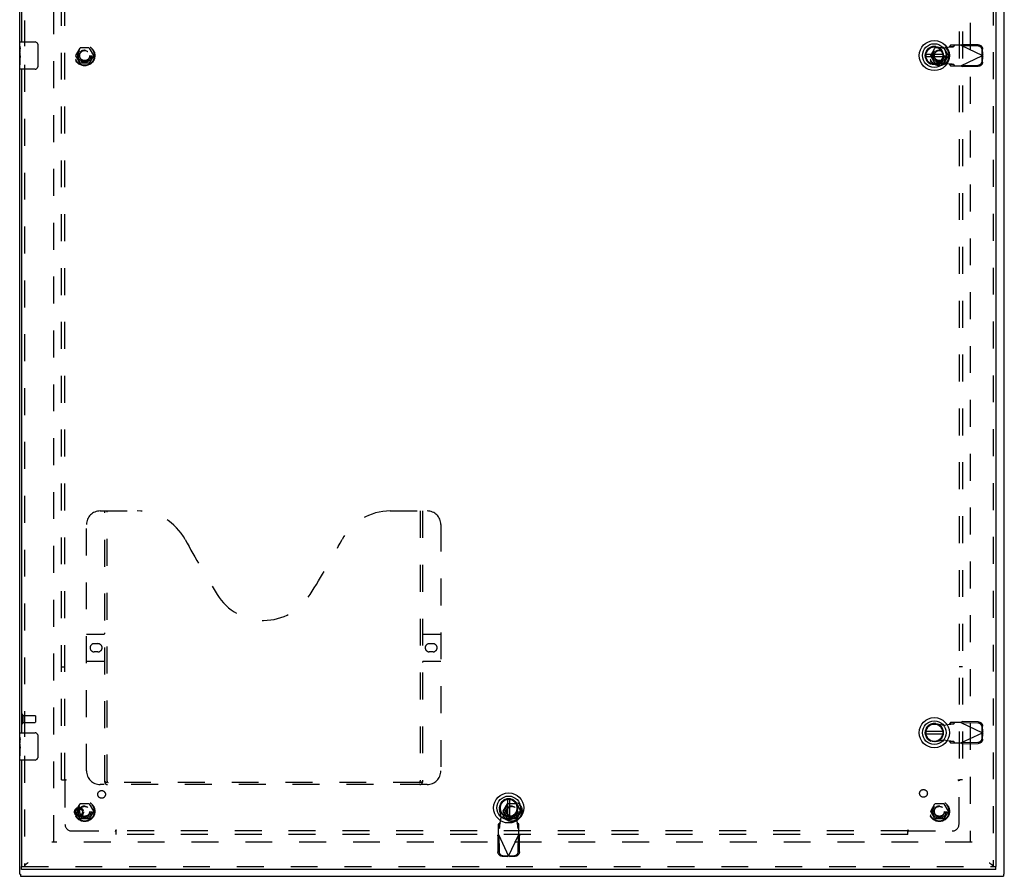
# Model space of a CAD drawing. Header units: inches. Extents: x 0 to 179, y 0 to 116.
# Tile 3 of 6: x 44 to 80, y 29 to 60. Entities that reach past the tile are written whole.
import ezdxf

# ---------------------------------------------------------------- set-up
doc = ezdxf.new("R2010")
doc.units = ezdxf.units.IN
doc.header["$LTSCALE"] = 9.842105
doc.header["$MEASUREMENT"] = 0
doc.linetypes.add('HIDDEN', pattern=[0.2, 0.1, -0.1])
doc.layers.get('0').update_dxf_attribs({"linetype": 'CONTINUOUS'})
for name, color, linetype in [('DEFAULT_2', 8, 'HIDDEN'), ('DOOR_ASSEMBLY', 7, 'CONTINUOUS'), ('SUBPANEL', 7, 'CONTINUOUS')]:
    doc.layers.add(name, color=color, linetype=linetype)

msp = doc.modelspace()

# ---------------------------------------------------------------- linework, layer by layer
at = {"color": 3, "linetype": 'Continuous'}
for p, q in [((43.793, 28.746), (43.793, 88.596)), ((79.793, 28.746), (79.793, 88.596)), ((43.793, 28.746), (43.793, 28.746)), ((43.826, 28.671), (79.76, 28.671)), ((79.793, 28.746), (79.793, 28.746))]:
    msp.add_line(p, q, dxfattribs=at)
at = {"color": 7, "linetype": 'Continuous'}
for p, q in [((43.793, 28.746), (43.826, 28.746)), ((43.826, 28.746), (43.826, 28.671)), ((79.793, 28.746), (79.76, 28.746)), ((79.76, 28.746), (79.76, 28.671))]:
    msp.add_line(p, q, dxfattribs=at)
at = {"layer": 'DEFAULT_2', "color": 8, "linetype": 'HIDDEN'}
for p, q in [((45.043, 29.921), (45.043, 87.421)), ((78.543, 87.421), (78.543, 29.921)), ((45.851, 58.676), (46.005, 58.944)), ((46.322, 58.949), (46.014, 58.949)), ((46.331, 58.944), (46.486, 58.676)), ((77.101, 58.676), (77.255, 58.944)), ((77.572, 58.949), (77.264, 58.949)), ((77.581, 58.944), (77.736, 58.676)), ((46.005, 58.399), (45.851, 58.666)), ((46.322, 58.394), (46.014, 58.394)), ((46.486, 58.666), (46.331, 58.399)), ((77.255, 58.399), (77.101, 58.666)), ((77.572, 58.394), (77.264, 58.394)), ((77.736, 58.666), (77.581, 58.399)), ((43.868, 34.563), (43.868, 34.279)), ((43.911, 34.563), (43.911, 34.279)), ((43.911, 34.545), (44.358, 34.545)), ((43.911, 34.297), (44.358, 34.297)), ((44.368, 34.535), (44.368, 34.307)), ((46.322, 31.324), (46.014, 31.324)), ((61.947, 31.324), (61.639, 31.324)), ((77.572, 31.324), (77.264, 31.324)), ((45.851, 31.051), (46.005, 31.319)), ((46.005, 30.774), (45.851, 31.041)), ((46.331, 31.319), (46.486, 31.051)), ((46.486, 31.041), (46.331, 30.774)), ((61.476, 31.051), (61.63, 31.319)), ((61.63, 30.774), (61.476, 31.041)), ((61.956, 31.319), (62.111, 31.051)), ((62.111, 31.041), (61.956, 30.774)), ((77.101, 31.051), (77.255, 31.319)), ((77.255, 30.774), (77.101, 31.041)), ((77.581, 31.319), (77.736, 31.051)), ((77.736, 31.041), (77.581, 30.774)), ((46.322, 30.769), (46.014, 30.769)), ((61.947, 30.769), (61.639, 30.769)), ((77.572, 30.769), (77.264, 30.769)), ((78.618, 29.921), (44.968, 29.921))]:
    msp.add_line(p, q, dxfattribs=at)
for centre, radius in [((46.168, 58.671), 0.372), ((77.418, 58.671), 0.372), ((46.168, 58.671), 0.356), ((46.168, 58.671), 0.204), ((46.168, 58.671), 0.183), ((77.418, 58.671), 0.356), ((77.418, 58.671), 0.204), ((77.418, 58.671), 0.183), ((46.168, 31.046), 0.372), ((46.168, 31.046), 0.356), ((61.793, 31.046), 0.372), ((61.793, 31.046), 0.356), ((77.418, 31.046), 0.372), ((77.418, 31.046), 0.356), ((46.168, 31.046), 0.204), ((46.168, 31.046), 0.183), ((61.793, 31.046), 0.204), ((61.793, 31.046), 0.183), ((77.418, 31.046), 0.204), ((77.418, 31.046), 0.183)]:
    msp.add_circle(centre, radius, dxfattribs=at)
for centre, radius, start, end in [((46.014, 58.939), 0.01, 90.0113, 149.988), ((46.322, 58.939), 0.01, 30.0108, 89.9876), ((77.264, 58.939), 0.01, 90.0113, 149.988), ((77.572, 58.939), 0.01, 30.0108, 89.9876), ((45.859, 58.671), 0.01, 150.0117, 209.9873), ((46.014, 58.404), 0.01, 210.0108, 269.9876), ((46.322, 58.404), 0.01, 270.0113, 329.988), ((46.477, 58.671), 0.01, 330.0117, 29.9873), ((77.109, 58.671), 0.01, 150.0117, 209.9873), ((77.264, 58.404), 0.01, 210.0108, 269.9876), ((77.572, 58.404), 0.01, 270.0113, 329.988), ((77.727, 58.671), 0.01, 330.0117, 29.9873), ((43.89, 34.563), 0.0215, 0, 180), ((43.89, 34.279), 0.0215, 180, 360), ((44.358, 34.535), 0.01, 0, 90), ((44.358, 34.307), 0.01, 270, 360), ((46.014, 31.314), 0.01, 90.0113, 149.988), ((46.322, 31.314), 0.01, 30.0108, 89.9876), ((61.639, 31.314), 0.01, 90.0113, 149.988), ((77.264, 31.314), 0.01, 90.0113, 149.988), ((77.572, 31.314), 0.01, 30.0108, 89.9876), ((45.859, 31.046), 0.01, 150.0117, 209.9873), ((46.477, 31.046), 0.01, 330.0117, 29.9873), ((61.484, 31.046), 0.01, 150.0117, 209.9873), ((62.102, 31.046), 0.01, 330.0117, 29.9873), ((77.109, 31.046), 0.01, 150.0117, 209.9873), ((77.727, 31.046), 0.01, 330.0117, 29.9873), ((46.014, 30.779), 0.01, 210.0108, 269.9876), ((46.322, 30.779), 0.01, 270.0113, 329.988), ((61.639, 30.779), 0.01, 210.0108, 269.9876), ((77.264, 30.779), 0.01, 210.0108, 269.9876), ((77.572, 30.779), 0.01, 270.0113, 329.988)]:
    msp.add_arc(centre, radius, start, end, dxfattribs=at)
at = {"layer": 'DOOR_ASSEMBLY', "color": 8, "linetype": 'HIDDEN'}
for p, q in [((79.38, 88.317), (79.38, 29.025)), ((43.963, 83.576), (43.963, 59.016)), ((77.83, 59.045), (77.789, 58.999)), ((78.204, 59.045), (77.83, 59.045)), ((77.944, 58.999), (77.985, 59.045)), ((78.204, 59.045), (78.991, 58.671)), ((78.232, 59.032), (78.252, 59.074)), ((78.843, 59.063), (78.252, 59.074)), ((77.294, 59.001), (77.588, 58.947)), ((77.588, 58.947), (77.785, 58.985)), ((77.785, 58.985), (77.817, 58.987)), ((77.789, 58.999), (77.944, 58.999)), ((78.823, 59.022), (78.232, 59.032)), ((78.985, 58.674), (78.982, 58.867)), ((79.005, 58.716), (78.985, 58.674)), ((78.996, 58.686), (78.991, 58.671)), ((79, 58.701), (78.996, 58.686)), ((79.005, 58.716), (79, 58.701)), ((79.005, 58.716), (79.001, 58.909)), ((43.963, 58.326), (43.963, 33.766)), ((77.588, 58.396), (77.294, 58.342)), ((77.785, 58.358), (77.588, 58.396)), ((77.944, 58.343), (77.789, 58.343)), ((77.789, 58.343), (77.83, 58.297)), ((77.985, 58.297), (77.944, 58.343)), ((78.204, 58.297), (78.991, 58.671)), ((78.232, 58.311), (78.823, 58.321)), ((78.982, 58.475), (78.985, 58.668)), ((78.985, 58.668), (79.005, 58.627)), ((78.991, 58.671), (78.996, 58.656)), ((78.996, 58.656), (79, 58.641)), ((79, 58.641), (79.005, 58.627)), ((79.001, 58.434), (79.005, 58.627)), ((77.83, 58.297), (78.204, 58.297)), ((78.22, 58.288), (78.204, 58.297)), ((78.252, 58.269), (78.232, 58.311)), ((78.252, 58.269), (78.843, 58.279)), ((46.733, 42.025), (48.088, 42.025)), ((46.908, 32.115), (46.908, 42.025)), ((46.988, 32.145), (46.988, 42.025)), ((57.338, 42.025), (58.693, 42.025)), ((58.438, 42.025), (58.438, 32.145)), ((58.518, 42.025), (58.518, 32.115)), ((46.233, 32.525), (46.233, 41.525)), ((59.193, 41.525), (59.193, 32.525)), ((46.233, 37.525), (46.868, 37.525)), ((58.558, 37.525), (59.193, 37.525)), ((46.519, 37.175), (46.656, 37.175)), ((58.769, 37.175), (58.906, 37.175)), ((46.656, 36.875), (46.519, 36.875)), ((58.906, 36.875), (58.769, 36.875)), ((46.868, 36.525), (46.233, 36.525)), ((59.193, 36.525), (58.558, 36.525)), ((77.294, 34.251), (77.588, 34.197)), ((77.588, 34.197), (77.785, 34.235)), ((77.785, 34.235), (77.817, 34.237)), ((77.83, 34.295), (77.789, 34.249)), ((77.789, 34.249), (77.944, 34.249)), ((78.204, 34.295), (77.83, 34.295)), ((77.944, 34.249), (77.985, 34.295)), ((78.204, 34.295), (78.991, 33.921)), ((78.232, 34.282), (78.252, 34.324)), ((78.823, 34.272), (78.232, 34.282)), ((78.843, 34.313), (78.252, 34.324)), ((78.204, 33.547), (78.991, 33.921)), ((78.985, 33.924), (78.982, 34.117)), ((78.982, 33.725), (78.985, 33.918)), ((79.005, 33.966), (78.985, 33.924)), ((78.985, 33.918), (79.005, 33.877)), ((78.996, 33.936), (78.991, 33.921)), ((78.991, 33.921), (78.996, 33.906)), ((79, 33.951), (78.996, 33.936)), ((78.996, 33.906), (79, 33.891)), ((79.005, 33.966), (79, 33.951)), ((79, 33.891), (79.005, 33.877)), ((79.005, 33.966), (79.001, 34.159)), ((79.001, 33.684), (79.005, 33.877)), ((77.588, 33.646), (77.294, 33.592)), ((77.785, 33.608), (77.588, 33.646)), ((77.944, 33.593), (77.789, 33.593)), ((77.789, 33.593), (77.83, 33.547)), ((77.83, 33.547), (78.204, 33.547)), ((77.985, 33.547), (77.944, 33.593)), ((78.22, 33.538), (78.204, 33.547)), ((78.232, 33.561), (78.823, 33.571)), ((78.252, 33.519), (78.232, 33.561)), ((78.252, 33.519), (78.843, 33.529)), ((43.963, 33.076), (43.963, 29.025)), ((58.434, 32.105), (46.991, 32.105)), ((58.693, 32.025), (46.733, 32.025)), ((61.395, 30.817), (61.342, 31.111)), ((62, 31.111), (61.947, 30.817)), ((61.343, 30.616), (61.297, 30.575)), ((61.343, 30.461), (61.343, 30.616)), ((61.358, 30.62), (61.395, 30.817)), ((61.947, 30.817), (61.984, 30.62)), ((61.984, 30.62), (61.987, 30.588)), ((62.045, 30.575), (61.999, 30.616)), ((61.999, 30.616), (61.999, 30.461)), ((61.297, 30.201), (61.297, 30.575)), ((61.297, 30.42), (61.343, 30.461)), ((61.999, 30.461), (62.045, 30.42)), ((62.045, 30.201), (62.045, 30.575)), ((61.269, 30.153), (61.31, 30.173)), ((61.269, 30.153), (61.279, 29.562)), ((61.287, 30.185), (61.297, 30.201)), ((61.297, 30.201), (61.671, 29.413)), ((61.31, 30.173), (61.321, 29.582)), ((61.671, 29.413), (62.045, 30.201)), ((62.022, 29.582), (62.032, 30.173)), ((62.032, 30.173), (62.073, 30.153)), ((62.063, 29.562), (62.073, 30.153)), ((61.433, 29.404), (61.626, 29.4)), ((61.475, 29.423), (61.668, 29.42)), ((61.668, 29.42), (61.626, 29.4)), ((61.641, 29.404), (61.626, 29.4)), ((61.656, 29.409), (61.641, 29.404)), ((61.671, 29.413), (61.656, 29.409)), ((61.686, 29.409), (61.671, 29.413)), ((61.674, 29.42), (61.867, 29.423)), ((61.716, 29.4), (61.674, 29.42)), ((61.701, 29.404), (61.686, 29.409)), ((61.716, 29.4), (61.701, 29.404)), ((61.716, 29.4), (61.909, 29.404)), ((43.859, 29.025), (79.484, 29.025))]:
    msp.add_line(p, q, dxfattribs=at)
at = {"layer": 'DOOR_ASSEMBLY', "color": 3, "linetype": 'Continuous'}
for p, q in [((79.484, 88.317), (79.484, 29.025)), ((43.859, 83.421), (43.859, 59.171)), ((43.859, 58.171), (43.859, 33.921)), ((43.859, 32.921), (43.859, 29.025)), ((79.484, 28.921), (43.859, 28.921))]:
    msp.add_line(p, q, dxfattribs=at)
at = {"layer": 'DOOR_ASSEMBLY', "color": 7, "linetype": 'Continuous'}
for p, q in [((43.799, 59.011), (43.799, 59.156)), ((43.814, 59.171), (44.354, 59.171)), ((44.453, 59.071), (44.453, 58.271)), ((43.799, 58.753), (43.799, 59.01)), ((43.804, 58.954), (43.799, 58.954)), ((43.799, 58.787), (43.805, 58.787)), ((43.799, 58.186), (43.799, 58.75)), ((43.8, 58.724), (43.799, 58.724)), ((43.805, 58.787), (43.805, 58.923)), ((77.546, 58.711), (76.921, 58.711)), ((43.799, 58.592), (43.804, 58.592)), ((43.799, 58.556), (43.805, 58.556)), ((43.799, 58.493), (43.805, 58.493)), ((43.799, 58.326), (43.805, 58.326)), ((43.805, 58.326), (43.805, 58.556)), ((76.921, 58.632), (77.546, 58.632)), ((44.354, 58.171), (43.814, 58.171)), ((43.799, 33.761), (43.799, 33.906)), ((43.814, 33.921), (44.354, 33.921)), ((77.546, 33.961), (76.921, 33.961)), ((76.921, 33.882), (77.546, 33.882)), ((43.799, 33.503), (43.799, 33.76)), ((43.804, 33.704), (43.799, 33.704)), ((43.799, 33.537), (43.805, 33.537)), ((43.799, 32.936), (43.799, 33.5)), ((43.805, 33.537), (43.805, 33.673)), ((44.453, 33.821), (44.453, 33.021)), ((43.8, 33.474), (43.799, 33.474)), ((43.799, 33.342), (43.804, 33.342)), ((43.799, 33.306), (43.805, 33.306)), ((43.799, 33.243), (43.805, 33.243)), ((43.805, 33.076), (43.805, 33.306)), ((43.799, 33.076), (43.805, 33.076)), ((44.354, 32.921), (43.814, 32.921)), ((61.632, 31.484), (61.632, 30.859)), ((61.71, 30.859), (61.71, 31.484)), ((44.096, 29.162), (44.084, 29.154)), ((44.105, 29.168), (44.096, 29.162)), ((79.237, 29.168), (79.25, 29.16)), ((43.859, 28.921), (43.859, 29.025)), ((44.075, 29.149), (44.067, 29.143)), ((44.084, 29.154), (44.075, 29.149)), ((79.25, 29.16), (79.258, 29.154)), ((79.258, 29.154), (79.267, 29.149)), ((79.484, 28.921), (79.484, 29.025))]:
    msp.add_line(p, q, dxfattribs=at)
for points in [[(44.447, 59.108), (44.449, 59.102), (44.45, 59.096), (44.452, 59.09), (44.453, 59.084), (44.453, 59.078), (44.453, 59.071)], [(43.799, 59.011), (43.799, 59.007), (43.799, 59.002), (43.8, 58.997), (43.8, 58.991), (43.801, 58.984), (43.802, 58.976), (43.803, 58.968), (43.804, 58.959), (43.805, 58.951), (43.805, 58.941), (43.805, 58.932), (43.805, 58.923)], [(43.799, 58.753), (43.799, 58.745), (43.799, 58.736), (43.8, 58.726)], [(43.8, 58.726), (43.801, 58.715), (43.802, 58.704), (43.803, 58.692), (43.804, 58.68), (43.804, 58.668), (43.805, 58.655), (43.805, 58.642), (43.805, 58.629), (43.805, 58.617), (43.805, 58.604), (43.804, 58.591), (43.804, 58.579), (43.803, 58.567)], [(44.453, 58.271), (44.453, 58.265), (44.453, 58.259), (44.452, 58.253), (44.45, 58.247), (44.449, 58.241), (44.447, 58.235)], [(44.447, 33.858), (44.449, 33.852), (44.45, 33.846), (44.452, 33.84), (44.453, 33.834), (44.453, 33.828), (44.453, 33.821)], [(43.799, 33.761), (43.799, 33.757), (43.799, 33.752), (43.8, 33.747), (43.8, 33.741), (43.801, 33.734), (43.802, 33.726), (43.803, 33.718), (43.804, 33.709), (43.805, 33.701), (43.805, 33.691), (43.805, 33.682), (43.805, 33.673)], [(43.799, 33.503), (43.799, 33.495), (43.799, 33.486), (43.8, 33.476)], [(43.8, 33.476), (43.801, 33.465), (43.802, 33.454), (43.803, 33.442), (43.804, 33.43), (43.804, 33.418), (43.805, 33.405), (43.805, 33.392), (43.805, 33.379), (43.805, 33.367), (43.805, 33.354), (43.804, 33.341), (43.804, 33.329), (43.803, 33.317)], [(44.453, 33.021), (44.453, 33.015), (44.453, 33.009), (44.452, 33.003), (44.45, 32.997), (44.449, 32.991), (44.447, 32.985)], [(44.067, 29.143), (44.063, 29.14), (44.059, 29.138), (44.055, 29.135), (44.051, 29.132), (44.047, 29.129), (44.043, 29.127), (44.039, 29.124), (44.035, 29.121), (44.031, 29.119), (44.028, 29.116), (44.024, 29.113), (44.021, 29.11), (44.017, 29.108), (44.014, 29.105), (44.011, 29.102), (44.007, 29.099), (44.004, 29.097), (44.001, 29.094), (43.998, 29.091), (43.996, 29.088), (43.993, 29.086), (43.99, 29.083), (43.988, 29.08), (43.985, 29.077), (43.983, 29.075), (43.981, 29.072), (43.979, 29.069), (43.977, 29.066), (43.975, 29.064), (43.974, 29.062)], [(79.267, 29.149), (79.275, 29.143), (79.279, 29.14), (79.284, 29.138), (79.288, 29.135), (79.292, 29.132), (79.296, 29.129), (79.299, 29.127), (79.303, 29.124), (79.307, 29.121), (79.311, 29.119), (79.314, 29.116), (79.318, 29.113), (79.321, 29.11), (79.325, 29.108), (79.328, 29.105), (79.332, 29.102), (79.335, 29.099), (79.338, 29.097), (79.341, 29.094), (79.344, 29.091), (79.347, 29.088), (79.349, 29.086), (79.352, 29.083), (79.354, 29.08), (79.357, 29.077), (79.359, 29.075), (79.361, 29.072), (79.363, 29.069), (79.365, 29.066), (79.367, 29.064), (79.368, 29.062)]]:
    msp.add_lwpolyline(points, dxfattribs=at)
at = {"layer": 'DOOR_ASSEMBLY', "color": 8, "linetype": 'HIDDEN'}
for points in [[(78.204, 59.045), (78.22, 59.055), (78.228, 59.06), (78.236, 59.064), (78.244, 59.069), (78.252, 59.074)], [(78.843, 59.063), (78.858, 59.062), (78.873, 59.06), (78.888, 59.056), (78.903, 59.051), (78.917, 59.044), (78.93, 59.036), (78.942, 59.027), (78.954, 59.017), (78.964, 59.006), (78.974, 58.994), (78.982, 58.981), (78.988, 58.967), (78.994, 58.953), (78.998, 58.939), (79, 58.924), (79.001, 58.909)], [(77.789, 58.999), (77.788, 58.997), (77.788, 58.994), (77.787, 58.992), (77.787, 58.99), (77.786, 58.987), (77.785, 58.985)], [(77.817, 58.987), (77.832, 58.988), (77.847, 58.989), (77.862, 58.99), (77.876, 58.991), (77.889, 58.992), (77.9, 58.993), (77.911, 58.994), (77.92, 58.995), (77.928, 58.996), (77.935, 58.997), (77.94, 58.998), (77.944, 58.999)], [(78.982, 58.867), (78.981, 58.882), (78.978, 58.897), (78.974, 58.912), (78.969, 58.926), (78.962, 58.939), (78.954, 58.952), (78.944, 58.964), (78.934, 58.975), (78.922, 58.986), (78.91, 58.995), (78.897, 59.003), (78.883, 59.009), (78.868, 59.014), (78.853, 59.018), (78.838, 59.021), (78.823, 59.022)], [(77.944, 58.343), (77.94, 58.344), (77.935, 58.345), (77.928, 58.346), (77.92, 58.348), (77.911, 58.349), (77.9, 58.35), (77.889, 58.351), (77.876, 58.352), (77.862, 58.353), (77.847, 58.354), (77.832, 58.355), (77.817, 58.356), (77.785, 58.358)], [(77.785, 58.358), (77.786, 58.355), (77.787, 58.353), (77.787, 58.351), (77.788, 58.348), (77.788, 58.346), (77.789, 58.343)], [(78.823, 58.321), (78.838, 58.322), (78.853, 58.324), (78.868, 58.328), (78.883, 58.333), (78.897, 58.34), (78.91, 58.348), (78.922, 58.357), (78.934, 58.367), (78.944, 58.378), (78.954, 58.391), (78.962, 58.403), (78.969, 58.417), (78.974, 58.431), (78.978, 58.446), (78.981, 58.46), (78.982, 58.475)], [(79.001, 58.434), (79, 58.419), (78.998, 58.404), (78.994, 58.39), (78.988, 58.375), (78.982, 58.362), (78.974, 58.349), (78.964, 58.337), (78.954, 58.326), (78.942, 58.315), (78.93, 58.306), (78.917, 58.298), (78.903, 58.292), (78.888, 58.287), (78.873, 58.283), (78.858, 58.28), (78.843, 58.279)], [(78.252, 58.269), (78.244, 58.274), (78.236, 58.278), (78.228, 58.283), (78.22, 58.288)], [(77.789, 34.249), (77.788, 34.247), (77.788, 34.244), (77.787, 34.242), (77.787, 34.24), (77.786, 34.237), (77.785, 34.235)], [(77.817, 34.237), (77.832, 34.238), (77.847, 34.239), (77.862, 34.24), (77.876, 34.241), (77.889, 34.242), (77.9, 34.243), (77.911, 34.244), (77.92, 34.245), (77.928, 34.246), (77.935, 34.247), (77.94, 34.248), (77.944, 34.249)], [(78.204, 34.295), (78.22, 34.305), (78.228, 34.31), (78.236, 34.314), (78.244, 34.319), (78.252, 34.324)], [(78.982, 34.117), (78.981, 34.132), (78.978, 34.147), (78.974, 34.162), (78.969, 34.176), (78.962, 34.189), (78.954, 34.202), (78.944, 34.214), (78.934, 34.225), (78.922, 34.236), (78.91, 34.245), (78.897, 34.253), (78.883, 34.259), (78.868, 34.264), (78.853, 34.268), (78.838, 34.271), (78.823, 34.272)], [(78.843, 34.313), (78.858, 34.312), (78.873, 34.31), (78.888, 34.306), (78.903, 34.301), (78.917, 34.294), (78.93, 34.286), (78.942, 34.277), (78.954, 34.267), (78.964, 34.256), (78.974, 34.244), (78.982, 34.231), (78.988, 34.217), (78.994, 34.203), (78.998, 34.189), (79, 34.174), (79.001, 34.159)], [(77.944, 33.593), (77.94, 33.594), (77.935, 33.595), (77.928, 33.596), (77.92, 33.598), (77.911, 33.599), (77.9, 33.6), (77.889, 33.601), (77.876, 33.602), (77.862, 33.603), (77.847, 33.604), (77.832, 33.605), (77.817, 33.606), (77.785, 33.608)], [(77.785, 33.608), (77.786, 33.605), (77.787, 33.603), (77.787, 33.601), (77.788, 33.598), (77.788, 33.596), (77.789, 33.593)], [(78.252, 33.519), (78.244, 33.524), (78.236, 33.528), (78.228, 33.533), (78.22, 33.538)], [(78.823, 33.571), (78.838, 33.572), (78.853, 33.574), (78.868, 33.578), (78.883, 33.583), (78.897, 33.59), (78.91, 33.598), (78.922, 33.607), (78.934, 33.617), (78.944, 33.628), (78.954, 33.641), (78.962, 33.653), (78.969, 33.667), (78.974, 33.681), (78.978, 33.696), (78.981, 33.71), (78.982, 33.725)], [(79.001, 33.684), (79, 33.669), (78.998, 33.654), (78.994, 33.64), (78.988, 33.625), (78.982, 33.612), (78.974, 33.599), (78.964, 33.587), (78.954, 33.576), (78.942, 33.565), (78.93, 33.556), (78.917, 33.548), (78.903, 33.542), (78.888, 33.537), (78.873, 33.533), (78.858, 33.53), (78.843, 33.529)], [(46.898, 32.145), (46.914, 32.134), (46.93, 32.125), (46.945, 32.117), (46.961, 32.111), (46.976, 32.107), (46.991, 32.105)], [(58.434, 32.105), (58.449, 32.107), (58.464, 32.111), (58.48, 32.117), (58.495, 32.125), (58.511, 32.134), (58.528, 32.145)], [(61.343, 30.461), (61.344, 30.465), (61.345, 30.47), (61.346, 30.477), (61.347, 30.485), (61.348, 30.494), (61.349, 30.505), (61.35, 30.516), (61.351, 30.529), (61.352, 30.543), (61.353, 30.557), (61.354, 30.573), (61.355, 30.588), (61.358, 30.62)], [(61.358, 30.62), (61.355, 30.619), (61.353, 30.618), (61.35, 30.618), (61.348, 30.617), (61.345, 30.617), (61.343, 30.616)], [(61.999, 30.616), (61.997, 30.617), (61.994, 30.617), (61.992, 30.618), (61.989, 30.618), (61.987, 30.619), (61.984, 30.62)], [(61.987, 30.588), (61.988, 30.573), (61.989, 30.557), (61.99, 30.543), (61.991, 30.529), (61.992, 30.516), (61.993, 30.505), (61.994, 30.494), (61.995, 30.485), (61.996, 30.477), (61.997, 30.47), (61.998, 30.465), (61.999, 30.461)], [(61.269, 30.153), (61.273, 30.161), (61.278, 30.169), (61.283, 30.177), (61.287, 30.185)], [(62.045, 30.201), (62.055, 30.185), (62.059, 30.177), (62.064, 30.169), (62.069, 30.161), (62.073, 30.153)], [(61.433, 29.404), (61.418, 29.405), (61.404, 29.407), (61.389, 29.411), (61.375, 29.416), (61.362, 29.423), (61.349, 29.431), (61.336, 29.441), (61.325, 29.451), (61.315, 29.463), (61.306, 29.475), (61.298, 29.488), (61.292, 29.502), (61.286, 29.517), (61.282, 29.532), (61.28, 29.547), (61.279, 29.562)], [(61.321, 29.582), (61.322, 29.567), (61.324, 29.552), (61.328, 29.537), (61.333, 29.522), (61.34, 29.508), (61.348, 29.495), (61.357, 29.482), (61.367, 29.471), (61.378, 29.46), (61.39, 29.451), (61.403, 29.443), (61.417, 29.436), (61.431, 29.431), (61.445, 29.427), (61.46, 29.424), (61.475, 29.423)], [(61.867, 29.423), (61.882, 29.424), (61.897, 29.427), (61.911, 29.431), (61.925, 29.436), (61.939, 29.443), (61.952, 29.451), (61.964, 29.46), (61.975, 29.471), (61.985, 29.482), (61.994, 29.495), (62.002, 29.508), (62.009, 29.522), (62.014, 29.537), (62.018, 29.552), (62.021, 29.567), (62.022, 29.582)], [(62.063, 29.562), (62.062, 29.547), (62.06, 29.532), (62.056, 29.517), (62.05, 29.502), (62.044, 29.488), (62.036, 29.475), (62.027, 29.463), (62.017, 29.451), (62.006, 29.441), (61.993, 29.431), (61.981, 29.423), (61.967, 29.416), (61.953, 29.411), (61.938, 29.407), (61.924, 29.405), (61.909, 29.404)]]:
    msp.add_lwpolyline(points, dxfattribs=at)
at = {"layer": 'DOOR_ASSEMBLY', "color": 7, "linetype": 'Continuous'}
for centre, radius in [((77.234, 58.671), 0.551), ((77.234, 58.671), 0.433), ((77.234, 58.671), 0.329), ((77.234, 58.671), 0.317), ((77.234, 33.921), 0.551), ((77.234, 33.921), 0.433), ((77.234, 33.921), 0.329), ((77.234, 33.921), 0.317), ((61.671, 31.171), 0.551), ((61.671, 31.171), 0.433), ((61.671, 31.171), 0.329), ((61.671, 31.171), 0.317)]:
    msp.add_circle(centre, radius, dxfattribs=at)
at = {"layer": 'DOOR_ASSEMBLY', "color": 8, "linetype": 'HIDDEN'}
for radius in [0.164, 0.124]:
    msp.add_circle((45.963, 31.025), radius, dxfattribs=at)
at = {"layer": 'DOOR_ASSEMBLY', "color": 7, "linetype": 'Continuous'}
for centre, radius, start, end in [((43.814, 59.156), 0.015, 90, 180), ((44.354, 59.071), 0.1, 21.1999, 90), ((77.234, 58.671), 0.315, 10.0787, 349.9213), ((43.814, 58.186), 0.015, 180, 270), ((44.354, 58.271), 0.1, 270, 338.7946), ((77.234, 33.921), 0.315, 10.0787, 349.9213), ((43.814, 33.906), 0.015, 90, 180), ((44.354, 33.821), 0.1, 21.1999, 90), ((43.814, 32.936), 0.015, 180, 270), ((44.354, 33.021), 0.1, 270, 338.7946), ((61.671, 31.171), 0.315, 280.0787, 259.9213)]:
    msp.add_arc(centre, radius, start, end, dxfattribs=at)
at = {"layer": 'DOOR_ASSEMBLY', "color": 8, "linetype": 'HIDDEN'}
for centre, radius, start, end in [((77.234, 58.671), 0.335, 79.673, 280.327), ((46.733, 41.525), 0.5, 90, 180), ((48.088, 40.025), 2, 28.4813, 90), ((57.338, 40.025), 2, 90, 151.5187), ((58.693, 41.525), 0.5, 0, 90), ((84.396, 59.724), 39.307, 208.4813, 211.8705), ((21.03, 59.724), 39.307, 328.1295, 331.5187), ((52.713, 40.025), 2, 211.8705, 328.1295), ((46.868, 37.565), 0.04, 270, 360), ((58.558, 37.565), 0.04, 180, 270), ((46.519, 37.025), 0.15, 90, 270), ((46.656, 37.025), 0.15, 270, 90), ((58.769, 37.025), 0.15, 90, 270), ((58.906, 37.025), 0.15, 270, 90), ((46.868, 36.485), 0.04, 0, 90), ((58.558, 36.485), 0.04, 90, 180), ((77.234, 33.921), 0.335, 79.673, 280.327), ((46.733, 32.525), 0.5, 180, 270), ((58.693, 32.525), 0.5, 270, 360), ((46.998, 32.115), 0.09, 180, 270), ((47.028, 32.145), 0.04, 180, 270), ((58.398, 32.145), 0.04, 270, 360), ((58.428, 32.115), 0.09, 270, 360), ((61.671, 31.171), 0.335, 349.673, 190.327)]:
    msp.add_arc(centre, radius, start, end, dxfattribs=at)
at = {"layer": 'DOOR_ASSEMBLY', "color": 7, "linetype": 'Continuous'}
for centre in [(44.062, 58.587), (44.062, 33.337)]:
    msp.add_ellipse(centre, major_axis=(0.263, 0), ratio=0.432808, start_param=3.141593, end_param=3.321581, dxfattribs=at)
at = {"layer": 'SUBPANEL', "color": 8, "linetype": 'HIDDEN'}
for p, q in [((45.324, 32.203), (45.324, 85.14)), ((45.449, 32.203), (45.449, 85.14)), ((78.137, 85.14), (78.137, 32.203)), ((78.262, 85.14), (78.262, 32.203)), ((45.324, 36.328), (45.449, 36.328)), ((78.262, 36.328), (78.137, 36.328)), ((45.324, 32.203), (45.411, 32.203)), ((45.411, 32.203), (45.49, 32.203)), ((45.431, 32.186), (45.437, 32.179)), ((45.449, 32.167), (45.449, 30.578)), ((78.096, 32.203), (78.175, 32.203)), ((78.137, 30.578), (78.137, 32.167)), ((78.262, 32.203), (78.175, 32.203)), ((45.699, 30.328), (47.289, 30.328)), ((47.324, 30.289), (47.324, 30.368)), ((76.262, 30.328), (47.324, 30.328)), ((47.324, 30.203), (47.324, 30.289)), ((76.262, 30.289), (76.262, 30.368)), ((76.262, 30.203), (76.262, 30.289)), ((76.279, 30.309), (76.285, 30.315)), ((76.297, 30.328), (77.887, 30.328)), ((76.262, 30.203), (47.324, 30.203))]:
    msp.add_line(p, q, dxfattribs=at)
for points in [[(45.411, 32.203), (45.413, 32.201), (45.415, 32.199), (45.417, 32.198), (45.419, 32.196), (45.421, 32.195), (45.423, 32.193), (45.424, 32.192), (45.426, 32.19), (45.428, 32.189), (45.429, 32.187), (45.431, 32.186)], [(45.437, 32.179), (45.439, 32.177), (45.441, 32.175), (45.443, 32.173), (45.444, 32.172), (45.446, 32.17), (45.448, 32.169), (45.449, 32.167)], [(45.469, 32.18), (45.464, 32.177), (45.462, 32.176), (45.459, 32.175), (45.457, 32.173), (45.455, 32.172), (45.453, 32.17), (45.451, 32.169), (45.449, 32.167)], [(45.49, 32.203), (45.489, 32.201), (45.489, 32.199), (45.488, 32.197), (45.487, 32.196), (45.486, 32.194), (45.485, 32.193), (45.483, 32.191), (45.482, 32.19), (45.48, 32.188), (45.479, 32.187), (45.477, 32.186), (45.475, 32.184), (45.473, 32.183), (45.471, 32.182), (45.469, 32.18)], [(78.096, 32.203), (78.097, 32.201), (78.097, 32.199), (78.098, 32.197), (78.099, 32.196), (78.1, 32.194), (78.101, 32.193), (78.103, 32.191), (78.104, 32.19), (78.106, 32.188), (78.108, 32.187), (78.109, 32.186), (78.111, 32.184), (78.113, 32.183), (78.115, 32.182), (78.117, 32.18), (78.122, 32.177)], [(78.122, 32.177), (78.124, 32.176), (78.127, 32.175), (78.129, 32.173), (78.131, 32.172), (78.133, 32.17), (78.135, 32.169), (78.137, 32.167)], [(78.155, 32.186), (78.149, 32.179), (78.147, 32.177), (78.145, 32.175), (78.143, 32.173), (78.142, 32.172), (78.14, 32.17), (78.138, 32.169), (78.137, 32.167)], [(78.175, 32.203), (78.173, 32.201), (78.171, 32.199), (78.169, 32.198), (78.167, 32.196), (78.165, 32.195), (78.163, 32.193), (78.162, 32.192), (78.16, 32.19), (78.159, 32.189), (78.157, 32.187), (78.155, 32.186)], [(47.299, 30.342), (47.298, 30.34), (47.296, 30.338), (47.295, 30.335), (47.293, 30.333), (47.292, 30.331), (47.29, 30.329), (47.289, 30.328)], [(47.307, 30.309), (47.301, 30.315), (47.299, 30.317), (47.297, 30.319), (47.295, 30.321), (47.293, 30.323), (47.292, 30.325), (47.29, 30.326), (47.289, 30.328)], [(47.324, 30.368), (47.323, 30.368), (47.321, 30.367), (47.319, 30.366), (47.318, 30.365), (47.316, 30.364), (47.315, 30.363), (47.313, 30.362), (47.311, 30.36), (47.31, 30.359), (47.309, 30.357), (47.307, 30.355), (47.306, 30.353), (47.305, 30.351), (47.303, 30.349), (47.302, 30.347), (47.299, 30.342)], [(47.324, 30.289), (47.323, 30.291), (47.321, 30.293), (47.32, 30.295), (47.318, 30.297), (47.316, 30.299), (47.315, 30.301), (47.313, 30.303), (47.312, 30.304), (47.31, 30.306), (47.309, 30.307), (47.307, 30.309)], [(76.262, 30.368), (76.264, 30.368), (76.265, 30.367), (76.267, 30.366), (76.268, 30.365), (76.27, 30.364), (76.272, 30.363), (76.273, 30.362), (76.275, 30.36), (76.276, 30.359), (76.278, 30.357), (76.279, 30.355), (76.28, 30.353), (76.282, 30.351), (76.283, 30.349), (76.284, 30.347)], [(76.262, 30.289), (76.263, 30.291), (76.265, 30.293), (76.267, 30.295), (76.268, 30.297), (76.27, 30.299), (76.271, 30.301), (76.273, 30.303), (76.274, 30.304), (76.276, 30.306), (76.277, 30.307), (76.279, 30.309)], [(76.284, 30.347), (76.287, 30.342), (76.288, 30.34), (76.29, 30.338), (76.291, 30.335), (76.293, 30.333), (76.294, 30.331), (76.296, 30.329), (76.297, 30.328)], [(76.285, 30.315), (76.287, 30.317), (76.289, 30.319), (76.291, 30.321), (76.293, 30.323), (76.294, 30.325), (76.296, 30.326), (76.297, 30.328)]]:
    msp.add_lwpolyline(points, dxfattribs=at)
for centre, radius in [((46.168, 58.671), 0.25), ((77.418, 58.671), 0.25), ((46.787, 31.665), 0.141), ((76.838, 31.702), 0.141), ((46.168, 31.046), 0.25), ((61.793, 31.046), 0.25), ((77.418, 31.046), 0.25)]:
    msp.add_circle(centre, radius, dxfattribs=at)
for centre, start, end in [((45.699, 30.578), 180, 270), ((77.887, 30.578), 270, 360)]:
    msp.add_arc(centre, 0.25, start, end, dxfattribs=at)

doc.saveas('drawing.dxf')
